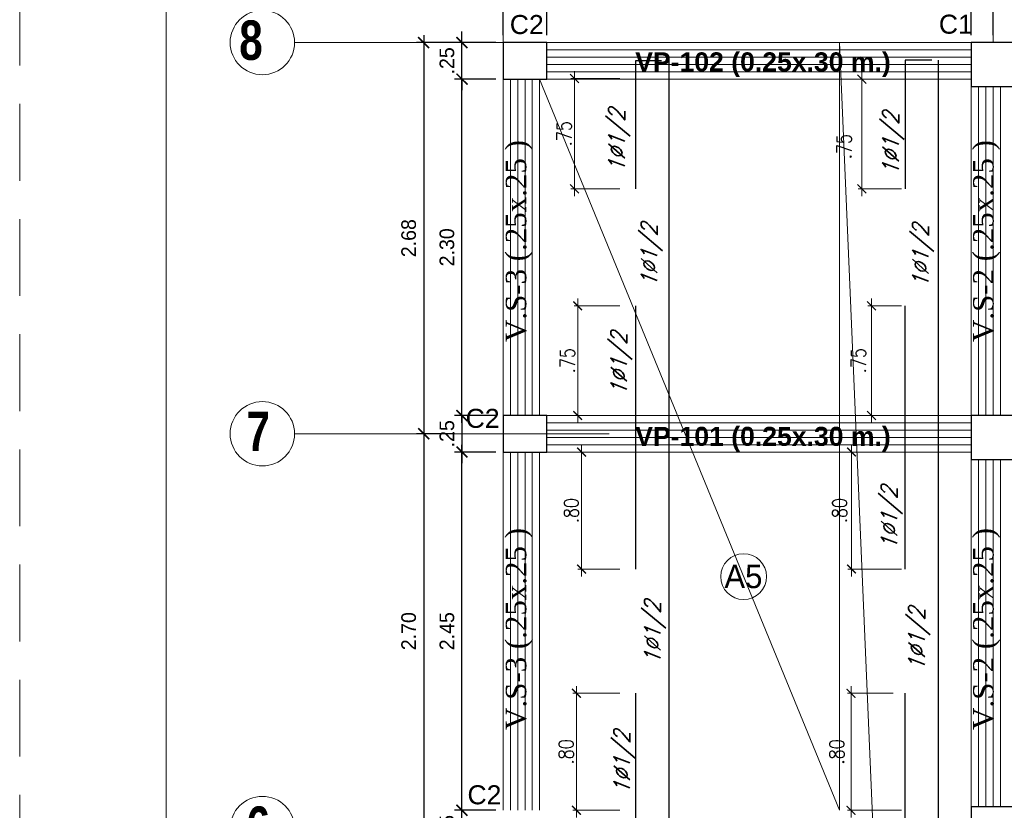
# Model space of a CAD drawing. Header units: metres. Extents: x -11 to 490, y -19 to 215.
# Tile 50 of 73: x 88.73 to 95.46, y 15.1 to 20.5. Entities that reach past the tile are written whole.
import ezdxf
from ezdxf.enums import TextEntityAlignment as Align

# ---------------------------------------------------------------- set-up
doc = ezdxf.new("R2010")
doc.units = ezdxf.units.M
doc.linetypes.add('DASHED', pattern=[19.05, 12.7, -6.35])
doc.linetypes.add('HIDDEN', pattern=[0.375, 0.25, -0.125])
for name, color, linetype, lineweight in [('COLUMNAS', 5, 'Continuous', 80), ('COTAS', 9, 'Continuous', 13), ('EJES', 251, 'Continuous', 20), ('LAYER2', 1, 'Continuous', 20), ('Pluma 0.2', 252, 'Continuous', 20)]:
    doc.layers.add(name, color=color, linetype=linetype, lineweight=lineweight)
doc.layers.add('FIERRO', color=5, linetype='Continuous')
doc.layers.add('VIGAS', color=2, linetype='Continuous')
doc.layers.add('no se imprime', color=8, linetype='DASHED', plot=False)
doc.layers.add('PLUMA 0.8', color=7, linetype='Continuous', lineweight=80, true_color=0x2e2e2e)
doc.layers.add('VIGAS DE CIMENTACION', color=6, linetype='Continuous', lineweight=30, true_color=0xff00ff)
doc.styles.add('ARIAL', font='arial.ttf', dxfattribs={"width": 0.95})
doc.styles.add('ARIALNEG', font='arialbd.ttf')
doc.styles.add('DUTCHBI', font='dutchbi.ttf')
doc.styles.add('joe1', font='impact.ttf')
doc.styles.add('STYLE5', font='romans.shx', dxfattribs={"width": 0.8})
doc.styles.add('TEXTOCENT', font='GOTHIC.TTF')
doc.styles.add('ZOILA', font='arial.ttf', dxfattribs={"oblique": 0.01})
doc.dimstyles.new('PLANTA50', dxfattribs={"dimscale": 0.5, "dimtxt": 0.2, "dimasz": 0.15, "dimexe": 0.1, "dimexo": 0.1, "dimgap": 0.1, "dimtad": 2, "dimzin": 7, "dimdsep": 46, "dimtxsty": 'TEXTOCENT', "dimblk": 'ARCHTICK', "dimcen": 0.2, "dimdle": 0.1, "dimclrd": 8, "dimclre": 8, "dimclrt": 256, "dimaunit": 1, "dimadec": 0, "dimazin": 0, "dimtfac": 1, "dimtix": 1, "dimtmove": 2, "dimatfit": 3, "dimldrblk": 'ARCHTICK', "dimfxl": 1, "dimtolj": 1, "dimtzin": 0, "dimarcsym": 0})

# ---------------------------------------------------------------- blocks, each defined once
blk = doc.blocks.new('_ARCHTICK')
at = {"color": 0, "linetype": 'ByBlock', "const_width": 0.15}
blk.add_lwpolyline([(-0.5, -0.5), (0.5, 0.5)], dxfattribs=at)
blk = doc.blocks.new('*D649')
at = {"layer": 'COTAS', "color": 8, "lineweight": -2, "transparency": 16777216}
for p, q in [((98.0817, 20.9985), (95.331, 20.9985)), ((95.381, 20.3953), (95.381, 21.0485)), ((98.0317, 20.3953), (98.0317, 21.0485))]:
    blk.add_line(p, q, dxfattribs=at)
at = {"layer": 'Defpoints', "color": 0, "lineweight": 5, "transparency": 16777216}
for p in [(95.381, 20.9985), (95.381, 20.3453), (98.0317, 20.3453)]:
    blk.add_point(p, dxfattribs=at)
at = {"layer": 'COTAS', "color": 8, "lineweight": -2, "transparency": 16777216, "xscale": 0.075, "yscale": 0.075, "zscale": 0.075, "rotation": 180}
blk.add_blockref('_ARCHTICK', (95.381, 20.9985), dxfattribs=at)
at = {"layer": 'COTAS', "color": 8, "lineweight": -2, "transparency": 16777216, "xscale": 0.075, "yscale": 0.075, "zscale": 0.075}
blk.add_blockref('_ARCHTICK', (98.0317, 20.9985), dxfattribs=at)
at = {"layer": 'COTAS', "transparency": 16777216, "insert": (96.7063, 21.1011), "char_height": 0.1, "attachment_point": 5, "style": 'TEXTOCENT'}
blk.add_mtext('\\A1;2.65', dxfattribs=at)
blk = doc.blocks.new('*D650')
at = {"layer": 'COTAS', "color": 8, "lineweight": -2, "transparency": 16777216}
for p, q in [((95.2317, 20.3953), (95.2317, 20.7286)), ((95.531, 20.3953), (95.531, 20.7286)), ((95.581, 20.6786), (95.1817, 20.6786))]:
    blk.add_line(p, q, dxfattribs=at)
at = {"layer": 'Defpoints', "color": 0, "lineweight": 5, "transparency": 16777216}
for p in [(95.2317, 20.6786), (95.2317, 20.3453), (95.531, 20.3453)]:
    blk.add_point(p, dxfattribs=at)
at = {"layer": 'COTAS', "color": 8, "lineweight": -2, "transparency": 16777216, "xscale": 0.075, "yscale": 0.075, "zscale": 0.075, "rotation": 180}
blk.add_blockref('_ARCHTICK', (95.2317, 20.6786), dxfattribs=at)
at = {"layer": 'COTAS', "color": 8, "lineweight": -2, "transparency": 16777216, "xscale": 0.075, "yscale": 0.075, "zscale": 0.075}
blk.add_blockref('_ARCHTICK', (95.531, 20.6786), dxfattribs=at)
at = {"layer": 'COTAS', "transparency": 16777216, "insert": (95.3813, 20.7811), "char_height": 0.1, "attachment_point": 5, "style": 'TEXTOCENT'}
blk.add_mtext('\\A1;.30', dxfattribs=at)
blk = doc.blocks.new('*D651')
at = {"layer": 'COTAS', "color": 8, "lineweight": -2, "transparency": 16777216}
for p, q in [((95.431, 20.9985), (91.9817, 20.9985)), ((92.0317, 20.3953), (92.0317, 21.0485)), ((95.381, 20.3953), (95.381, 21.0485))]:
    blk.add_line(p, q, dxfattribs=at)
at = {"layer": 'Defpoints', "color": 0, "lineweight": 5, "transparency": 16777216}
for p in [(92.0317, 20.9985), (92.0317, 20.3453), (95.381, 20.3453)]:
    blk.add_point(p, dxfattribs=at)
at = {"layer": 'COTAS', "color": 8, "lineweight": -2, "transparency": 16777216, "xscale": 0.075, "yscale": 0.075, "zscale": 0.075, "rotation": 180}
blk.add_blockref('_ARCHTICK', (92.0317, 20.9985), dxfattribs=at)
at = {"layer": 'COTAS', "color": 8, "lineweight": -2, "transparency": 16777216, "xscale": 0.075, "yscale": 0.075, "zscale": 0.075}
blk.add_blockref('_ARCHTICK', (95.381, 20.9985), dxfattribs=at)
at = {"layer": 'COTAS', "transparency": 16777216, "insert": (93.7063, 21.1011), "char_height": 0.1, "attachment_point": 5, "style": 'TEXTOCENT'}
blk.add_mtext('\\A1;3.35', dxfattribs=at)
blk = doc.blocks.new('*D652')
at = {"layer": 'COTAS', "color": 8, "lineweight": -2, "transparency": 16777216}
for p, q in [((92.0317, 20.3953), (92.0317, 20.7286)), ((92.3317, 20.3953), (92.3317, 20.7286)), ((91.9817, 20.6786), (92.3817, 20.6786))]:
    blk.add_line(p, q, dxfattribs=at)
at = {"layer": 'Defpoints', "color": 0, "lineweight": 5, "transparency": 16777216}
for p in [(92.3317, 20.6786), (92.0317, 20.3453), (92.3317, 20.3453)]:
    blk.add_point(p, dxfattribs=at)
at = {"layer": 'COTAS', "color": 8, "lineweight": -2, "transparency": 16777216, "xscale": 0.075, "yscale": 0.075, "zscale": 0.075, "rotation": 180}
blk.add_blockref('_ARCHTICK', (92.0317, 20.6786), dxfattribs=at)
at = {"layer": 'COTAS', "color": 8, "lineweight": -2, "transparency": 16777216, "xscale": 0.075, "yscale": 0.075, "zscale": 0.075}
blk.add_blockref('_ARCHTICK', (92.3317, 20.6786), dxfattribs=at)
at = {"layer": 'COTAS', "transparency": 16777216, "insert": (92.1817, 20.7811), "char_height": 0.1, "attachment_point": 5, "style": 'TEXTOCENT'}
blk.add_mtext('\\A1;.30', dxfattribs=at)
blk = doc.blocks.new('*D653')
at = {"layer": 'COTAS', "color": 8, "lineweight": -2, "transparency": 16777216}
for p, q in [((92.3317, 20.3953), (92.3317, 20.7286)), ((95.2317, 20.3953), (95.2317, 20.7286)), ((92.2817, 20.6786), (95.2817, 20.6786))]:
    blk.add_line(p, q, dxfattribs=at)
at = {"layer": 'Defpoints', "color": 0, "lineweight": 5, "transparency": 16777216}
for p in [(95.2317, 20.6786), (92.3317, 20.3453), (95.2317, 20.3453)]:
    blk.add_point(p, dxfattribs=at)
at = {"layer": 'COTAS', "color": 8, "lineweight": -2, "transparency": 16777216, "xscale": 0.075, "yscale": 0.075, "zscale": 0.075, "rotation": 180}
blk.add_blockref('_ARCHTICK', (92.3317, 20.6786), dxfattribs=at)
at = {"layer": 'COTAS', "color": 8, "lineweight": -2, "transparency": 16777216, "xscale": 0.075, "yscale": 0.075, "zscale": 0.075}
blk.add_blockref('_ARCHTICK', (95.2317, 20.6786), dxfattribs=at)
at = {"layer": 'COTAS', "transparency": 16777216, "insert": (93.7817, 20.7811), "char_height": 0.1, "attachment_point": 5, "style": 'TEXTOCENT'}
blk.add_mtext('\\A1;2.90', dxfattribs=at)
blk = doc.blocks.new('*D636')
at = {"layer": 'COTAS', "color": 8, "lineweight": -2, "transparency": 16777216}
for p, q in [((91.7509, 15.0953), (91.7509, 15.1703)), ((91.9817, 15.0953), (91.7009, 15.0953)), ((91.7509, 14.8453), (91.7509, 15.0953)), ((91.9817, 14.8453), (91.7009, 14.8453)), ((91.7509, 14.8453), (91.7509, 14.7703))]:
    blk.add_line(p, q, dxfattribs=at)
at = {"layer": 'Defpoints', "color": 0, "lineweight": 5, "transparency": 16777216}
for p in [(91.7509, 15.0953), (92.0317, 15.0953), (92.0317, 14.8453)]:
    blk.add_point(p, dxfattribs=at)
at = {"layer": 'COTAS', "color": 8, "lineweight": -2, "transparency": 16777216, "xscale": 0.075, "yscale": 0.075, "zscale": 0.075}
for p, rotation in [((91.7509, 15.0953), 270), ((91.7509, 14.8453), 90)]:
    blk.add_blockref('_ARCHTICK', p, dxfattribs=dict(at, rotation=rotation))
at = {"layer": 'COTAS', "transparency": 16777216, "insert": (91.6484, 14.9703), "char_height": 0.1, "attachment_point": 5, "rotation": 90, "style": 'TEXTOCENT'}
blk.add_mtext('\\A1;.25', dxfattribs=at)
blk = doc.blocks.new('*D637')
at = {"layer": 'COTAS', "color": 8, "lineweight": -2, "transparency": 16777216}
for p, q in [((91.7509, 15.0453), (91.7509, 17.5953)), ((91.9817, 17.5453), (91.7009, 17.5453)), ((91.9817, 15.0953), (91.7009, 15.0953))]:
    blk.add_line(p, q, dxfattribs=at)
at = {"layer": 'Defpoints', "color": 0, "lineweight": 5, "transparency": 16777216}
for p in [(91.7509, 17.5453), (92.0317, 17.5453), (92.0317, 15.0953)]:
    blk.add_point(p, dxfattribs=at)
at = {"layer": 'COTAS', "color": 8, "lineweight": -2, "transparency": 16777216, "xscale": 0.075, "yscale": 0.075, "zscale": 0.075}
for p, rotation in [((91.7509, 17.5453), 90), ((91.7509, 15.0953), 270)]:
    blk.add_blockref('_ARCHTICK', p, dxfattribs=dict(at, rotation=rotation))
at = {"layer": 'COTAS', "transparency": 16777216, "insert": (91.6484, 16.3203), "char_height": 0.1, "attachment_point": 5, "rotation": 90, "style": 'TEXTOCENT'}
blk.add_mtext('\\A1;2.45', dxfattribs=at)
blk = doc.blocks.new('*D638')
at = {"layer": 'COTAS', "color": 8, "lineweight": -2, "transparency": 16777216}
for p, q in [((91.7509, 17.7453), (91.7509, 20.1453)), ((91.9817, 20.0953), (91.7009, 20.0953)), ((91.9817, 17.7953), (91.7009, 17.7953))]:
    blk.add_line(p, q, dxfattribs=at)
at = {"layer": 'Defpoints', "color": 0, "lineweight": 5, "transparency": 16777216}
for p in [(91.7509, 20.0953), (92.0317, 20.0953), (92.0317, 17.7953)]:
    blk.add_point(p, dxfattribs=at)
at = {"layer": 'COTAS', "color": 8, "lineweight": -2, "transparency": 16777216, "xscale": 0.075, "yscale": 0.075, "zscale": 0.075}
for p, rotation in [((91.7509, 20.0953), 90), ((91.7509, 17.7953), 270)]:
    blk.add_blockref('_ARCHTICK', p, dxfattribs=dict(at, rotation=rotation))
at = {"layer": 'COTAS', "transparency": 16777216, "insert": (91.6484, 18.9453), "char_height": 0.1, "attachment_point": 5, "rotation": 90, "style": 'TEXTOCENT'}
blk.add_mtext('\\A1;2.30', dxfattribs=at)
blk = doc.blocks.new('*D639')
at = {"layer": 'COTAS', "color": 8, "lineweight": -2, "transparency": 16777216}
for p, q in [((91.7509, 20.3453), (91.7509, 20.4203)), ((91.9817, 20.3453), (91.7009, 20.3453)), ((91.7509, 20.0953), (91.7509, 20.3453)), ((91.9817, 20.0953), (91.7009, 20.0953)), ((91.7509, 20.0953), (91.7509, 20.0203))]:
    blk.add_line(p, q, dxfattribs=at)
at = {"layer": 'Defpoints', "color": 0, "lineweight": 5, "transparency": 16777216}
for p in [(91.7509, 20.3453), (92.0317, 20.3453), (92.0317, 20.0953)]:
    blk.add_point(p, dxfattribs=at)
at = {"layer": 'COTAS', "color": 8, "lineweight": -2, "transparency": 16777216, "xscale": 0.075, "yscale": 0.075, "zscale": 0.075}
for p, rotation in [((91.7509, 20.3453), 270), ((91.7509, 20.0953), 90)]:
    blk.add_blockref('_ARCHTICK', p, dxfattribs=dict(at, rotation=rotation))
at = {"layer": 'COTAS', "transparency": 16777216, "insert": (91.6484, 20.2203), "char_height": 0.1, "attachment_point": 5, "rotation": 90, "style": 'TEXTOCENT'}
blk.add_mtext('\\A1;.25', dxfattribs=at)
blk = doc.blocks.new('*D643')
at = {"layer": 'COTAS', "color": 8, "lineweight": -2, "transparency": 16777216}
for p, q in [((91.4895, 17.7203), (91.4895, 14.9203)), ((91.7009, 17.6703), (91.4395, 17.6703)), ((91.7009, 14.9703), (91.4395, 14.9703))]:
    blk.add_line(p, q, dxfattribs=at)
at = {"layer": 'Defpoints', "color": 0, "lineweight": 5, "transparency": 16777216}
for p in [(91.7509, 17.6703), (91.4895, 14.9703), (91.7509, 14.9703)]:
    blk.add_point(p, dxfattribs=at)
at = {"layer": 'COTAS', "color": 8, "lineweight": -2, "transparency": 16777216, "xscale": 0.075, "yscale": 0.075, "zscale": 0.075}
for p, rotation in [((91.4895, 17.6703), 90), ((91.4895, 14.9703), 270)]:
    blk.add_blockref('_ARCHTICK', p, dxfattribs=dict(at, rotation=rotation))
at = {"layer": 'COTAS', "transparency": 16777216, "insert": (91.387, 16.3203), "char_height": 0.1, "attachment_point": 5, "rotation": 90, "style": 'TEXTOCENT'}
blk.add_mtext('\\A1;2.70', dxfattribs=at)
blk = doc.blocks.new('*D644')
at = {"layer": 'COTAS', "color": 8, "lineweight": -2, "transparency": 16777216}
for p, q in [((91.4895, 20.3953), (91.4895, 17.6203)), ((91.7009, 20.3453), (91.4395, 20.3453)), ((91.7009, 17.6703), (91.4395, 17.6703))]:
    blk.add_line(p, q, dxfattribs=at)
at = {"layer": 'Defpoints', "color": 0, "lineweight": 5, "transparency": 16777216}
for p in [(91.7509, 20.3453), (91.4895, 17.6703), (91.7509, 17.6703)]:
    blk.add_point(p, dxfattribs=at)
at = {"layer": 'COTAS', "color": 8, "lineweight": -2, "transparency": 16777216, "xscale": 0.075, "yscale": 0.075, "zscale": 0.075}
for p, rotation in [((91.4895, 20.3453), 90), ((91.4895, 17.6703), 270)]:
    blk.add_blockref('_ARCHTICK', p, dxfattribs=dict(at, rotation=rotation))
at = {"layer": 'COTAS', "transparency": 16777216, "insert": (91.387, 19.0078), "char_height": 0.1, "attachment_point": 5, "rotation": 90, "style": 'TEXTOCENT'}
blk.add_mtext('\\A1;2.68', dxfattribs=at)
blk = doc.blocks.new('*D679')
at = {"layer": 'COTAS', "color": 8, "lineweight": -2, "transparency": 16777216}
for p, q in [((91.7509, 17.7953), (91.7509, 17.8703)), ((91.9817, 17.7953), (91.7009, 17.7953)), ((91.7509, 17.7953), (91.7509, 17.5453)), ((91.9817, 17.5453), (91.7009, 17.5453)), ((91.7509, 17.5453), (91.7509, 17.4703))]:
    blk.add_line(p, q, dxfattribs=at)
at = {"layer": 'Defpoints', "color": 0, "lineweight": 5, "transparency": 16777216}
for p in [(92.0317, 17.7953), (91.7509, 17.5453), (92.0317, 17.5453)]:
    blk.add_point(p, dxfattribs=at)
at = {"layer": 'COTAS', "color": 8, "lineweight": -2, "transparency": 16777216, "xscale": 0.075, "yscale": 0.075, "zscale": 0.075}
for p, rotation in [((91.7509, 17.7953), 270), ((91.7509, 17.5453), 90)]:
    blk.add_blockref('_ARCHTICK', p, dxfattribs=dict(at, rotation=rotation))
at = {"layer": 'COTAS', "transparency": 16777216, "insert": (91.6484, 17.6703), "char_height": 0.1, "attachment_point": 5, "rotation": 90, "style": 'TEXTOCENT'}
blk.add_mtext('\\A1;.25', dxfattribs=at)
blk = doc.blocks.new('*D671')
at = {"layer": 'Defpoints', "color": 0, "lineweight": 5, "transparency": 16777216}
for p in [(94.4837, 20.0953), (94.7807, 20.0953), (94.7807, 19.3453)]:
    blk.add_point(p, dxfattribs=at)
at = {"layer": 'FIERRO', "color": 152, "linetype": 'Continuous', "lineweight": 5, "transparency": 16777216}
for p, q in [((94.4837, 19.2953), (94.4837, 20.1453)), ((94.7557, 20.0953), (94.4587, 20.0953)), ((94.7557, 19.3453), (94.4587, 19.3453))]:
    blk.add_line(p, q, dxfattribs=at)
at = {"layer": 'FIERRO', "color": 152, "lineweight": 5, "transparency": 16777216, "xscale": 0.06, "yscale": 0.06, "zscale": 0.06}
for p, rotation in [((94.4837, 20.0953), 90), ((94.4837, 19.3453), 270)]:
    blk.add_blockref('_ARCHTICK', p, dxfattribs=dict(at, rotation=rotation))
at = {"layer": 'FIERRO', "color": 2, "transparency": 16777216, "insert": (94.3621, 19.6345), "char_height": 0.1, "attachment_point": 5, "rotation": 90, "style": 'STYLE5'}
blk.add_mtext('\\A1;.75', dxfattribs=at)
blk = doc.blocks.new('*D676')
at = {"layer": 'Defpoints', "color": 0, "lineweight": 5, "transparency": 16777216}
for p in [(94.7807, 18.5453), (94.5497, 17.7953), (94.7807, 17.7953)]:
    blk.add_point(p, dxfattribs=at)
at = {"layer": 'FIERRO', "color": 152, "linetype": 'Continuous', "lineweight": 5, "transparency": 16777216}
for p, q in [((94.5497, 18.5953), (94.5497, 17.7453)), ((94.7557, 18.5453), (94.5247, 18.5453)), ((94.7557, 17.7953), (94.5247, 17.7953))]:
    blk.add_line(p, q, dxfattribs=at)
at = {"layer": 'FIERRO', "color": 152, "lineweight": 5, "transparency": 16777216, "xscale": 0.06, "yscale": 0.06, "zscale": 0.06}
for p, rotation in [((94.5497, 18.5453), 90), ((94.5497, 17.7953), 270)]:
    blk.add_blockref('_ARCHTICK', p, dxfattribs=dict(at, rotation=rotation))
at = {"layer": 'FIERRO', "color": 2, "transparency": 16777216, "insert": (94.4613, 18.1703), "char_height": 0.1, "attachment_point": 5, "rotation": 90, "style": 'STYLE5'}
blk.add_mtext('\\A1;.75', dxfattribs=at)
blk = doc.blocks.new('*D666')
at = {"layer": 'Defpoints', "color": 0, "lineweight": 5, "transparency": 16777216}
for p in [(94.4127, 17.5453), (94.7807, 17.5453), (94.7807, 16.7453)]:
    blk.add_point(p, dxfattribs=at)
at = {"layer": 'FIERRO', "color": 152, "linetype": 'Continuous', "lineweight": 5, "transparency": 16777216}
for p, q in [((94.4127, 16.6953), (94.4127, 17.5953)), ((94.7557, 17.5453), (94.3877, 17.5453)), ((94.7557, 16.7453), (94.3877, 16.7453))]:
    blk.add_line(p, q, dxfattribs=at)
at = {"layer": 'FIERRO', "color": 152, "lineweight": 5, "transparency": 16777216, "xscale": 0.06, "yscale": 0.06, "zscale": 0.06}
for p, rotation in [((94.4127, 17.5453), 90), ((94.4127, 16.7453), 270)]:
    blk.add_blockref('_ARCHTICK', p, dxfattribs=dict(at, rotation=rotation))
at = {"layer": 'FIERRO', "color": 2, "transparency": 16777216, "insert": (94.3319, 17.1453), "char_height": 0.1, "attachment_point": 5, "rotation": 90, "style": 'STYLE5'}
blk.add_mtext('\\A1;.80', dxfattribs=at)
blk = doc.blocks.new('*D667')
at = {"layer": 'Defpoints', "color": 0, "lineweight": 5, "transparency": 16777216}
for p in [(94.7236, 15.8953), (94.4096, 15.0953), (94.7807, 15.0953)]:
    blk.add_point(p, dxfattribs=at)
at = {"layer": 'FIERRO', "color": 152, "linetype": 'Continuous', "lineweight": 5, "transparency": 16777216}
for p, q in [((94.6986, 15.8953), (94.3846, 15.8953)), ((94.4096, 15.9453), (94.4096, 15.0453)), ((94.7557, 15.0953), (94.3846, 15.0953))]:
    blk.add_line(p, q, dxfattribs=at)
at = {"layer": 'FIERRO', "color": 152, "lineweight": 5, "transparency": 16777216, "xscale": 0.06, "yscale": 0.06, "zscale": 0.06}
for p, rotation in [((94.4096, 15.8953), 90), ((94.4096, 15.0953), 270)]:
    blk.add_blockref('_ARCHTICK', p, dxfattribs=dict(at, rotation=rotation))
at = {"layer": 'FIERRO', "color": 2, "transparency": 16777216, "insert": (94.3121, 15.4953), "char_height": 0.1, "attachment_point": 5, "rotation": 90, "style": 'STYLE5'}
blk.add_mtext('\\A1;.80', dxfattribs=at)
blk = doc.blocks.new('*D708')
at = {"layer": 'Defpoints', "color": 0, "lineweight": 5, "transparency": 16777216}
for p in [(92.5201, 20.0997), (92.8547, 20.0997), (92.8547, 19.3453)]:
    blk.add_point(p, dxfattribs=at)
at = {"layer": 'FIERRO', "color": 152, "linetype": 'Continuous', "lineweight": 5, "transparency": 16777216}
for p, q in [((92.5201, 19.2953), (92.5201, 20.1497)), ((92.8297, 20.0997), (92.4951, 20.0997)), ((92.8297, 19.3453), (92.4951, 19.3453))]:
    blk.add_line(p, q, dxfattribs=at)
at = {"layer": 'FIERRO', "color": 152, "lineweight": 5, "transparency": 16777216, "xscale": 0.06, "yscale": 0.06, "zscale": 0.06}
for p, rotation in [((92.5201, 20.0997), 90), ((92.5201, 19.3453), 270)]:
    blk.add_blockref('_ARCHTICK', p, dxfattribs=dict(at, rotation=rotation))
at = {"layer": 'FIERRO', "color": 2, "transparency": 16777216, "insert": (92.4501, 19.7225), "char_height": 0.1, "attachment_point": 5, "rotation": 90, "style": 'STYLE5'}
blk.add_mtext('\\A1;.75', dxfattribs=at)
blk = doc.blocks.new('*D709')
at = {"layer": 'Defpoints', "color": 0, "lineweight": 5, "transparency": 16777216}
for p in [(92.8547, 18.5453), (92.5419, 17.7953), (92.8547, 17.7953)]:
    blk.add_point(p, dxfattribs=at)
at = {"layer": 'FIERRO', "color": 152, "linetype": 'Continuous', "lineweight": 5, "transparency": 16777216}
for p, q in [((92.5419, 18.5953), (92.5419, 17.7453)), ((92.8297, 18.5453), (92.5169, 18.5453)), ((92.8297, 17.7953), (92.5169, 17.7953))]:
    blk.add_line(p, q, dxfattribs=at)
at = {"layer": 'FIERRO', "color": 152, "lineweight": 5, "transparency": 16777216, "xscale": 0.06, "yscale": 0.06, "zscale": 0.06}
for p, rotation in [((92.5419, 18.5453), 90), ((92.5419, 17.7953), 270)]:
    blk.add_blockref('_ARCHTICK', p, dxfattribs=dict(at, rotation=rotation))
at = {"layer": 'FIERRO', "color": 2, "transparency": 16777216, "insert": (92.4719, 18.1703), "char_height": 0.1, "attachment_point": 5, "rotation": 90, "style": 'STYLE5'}
blk.add_mtext('\\A1;.75', dxfattribs=at)
blk = doc.blocks.new('*D710')
at = {"layer": 'Defpoints', "color": 0, "lineweight": 5, "transparency": 16777216}
for p in [(92.8547, 15.8953), (92.533, 15.0953), (92.8547, 15.0953)]:
    blk.add_point(p, dxfattribs=at)
at = {"layer": 'FIERRO', "color": 152, "linetype": 'Continuous', "lineweight": 5, "transparency": 16777216}
for p, q in [((92.8297, 15.8953), (92.508, 15.8953)), ((92.533, 15.9453), (92.533, 15.0453)), ((92.8297, 15.0953), (92.508, 15.0953))]:
    blk.add_line(p, q, dxfattribs=at)
at = {"layer": 'FIERRO', "color": 152, "lineweight": 5, "transparency": 16777216, "xscale": 0.06, "yscale": 0.06, "zscale": 0.06}
for p, rotation in [((92.533, 15.8953), 90), ((92.533, 15.0953), 270)]:
    blk.add_blockref('_ARCHTICK', p, dxfattribs=dict(at, rotation=rotation))
at = {"layer": 'FIERRO', "color": 2, "transparency": 16777216, "insert": (92.463, 15.4953), "char_height": 0.1, "attachment_point": 5, "rotation": 90, "style": 'STYLE5'}
blk.add_mtext('\\A1;.80', dxfattribs=at)
blk = doc.blocks.new('*D711')
at = {"layer": 'Defpoints', "color": 0, "lineweight": 5, "transparency": 16777216}
for p in [(92.5683, 17.5453), (92.8547, 17.5453), (92.8547, 16.7453)]:
    blk.add_point(p, dxfattribs=at)
at = {"layer": 'FIERRO', "color": 152, "linetype": 'Continuous', "lineweight": 5, "transparency": 16777216}
for p, q in [((92.5683, 16.6953), (92.5683, 17.5953)), ((92.8297, 17.5453), (92.5433, 17.5453)), ((92.8297, 16.7453), (92.5433, 16.7453))]:
    blk.add_line(p, q, dxfattribs=at)
at = {"layer": 'FIERRO', "color": 152, "lineweight": 5, "transparency": 16777216, "xscale": 0.06, "yscale": 0.06, "zscale": 0.06}
for p, rotation in [((92.5683, 17.5453), 90), ((92.5683, 16.7453), 270)]:
    blk.add_blockref('_ARCHTICK', p, dxfattribs=dict(at, rotation=rotation))
at = {"layer": 'FIERRO', "color": 2, "transparency": 16777216, "insert": (92.4983, 17.1453), "char_height": 0.1, "attachment_point": 5, "rotation": 90, "style": 'STYLE5'}
blk.add_mtext('\\A1;.80', dxfattribs=at)

msp = doc.modelspace()

# ---------------------------------------------------------------- linework, layer by layer
at = {"layer": 'COLUMNAS', "color": 160, "linetype": 'Continuous', "lineweight": 30}
for points in [[(92.3317, 20.3453), (92.0317, 20.3453), (92.0317, 20.0953), (92.3317, 20.0953)], [(95.531, 20.3453), (95.231, 20.3453), (95.231, 20.0453), (95.531, 20.0453)], [(92.3317, 17.7953), (92.0317, 17.7953), (92.0317, 17.5453), (92.3317, 17.5453)], [(95.531, 17.7953), (95.231, 17.7953), (95.231, 17.4953), (95.531, 17.4953)], [(95.531, 15.1202), (95.231, 15.1202), (95.231, 14.8202), (95.531, 14.8202)]]:
    msp.add_lwpolyline(points, close=True, dxfattribs=at)
at = {"layer": 'EJES', "color": 152, "linetype": 'Continuous', "lineweight": 5}
for p, q in [((92.0317, 19.1761), (92.0317, 21.3261)), ((95.381, 20.3453), (95.381, 21.3261)), ((92.7567, 20.3453), (90.6067, 20.3453)), ((92.7567, 17.6703), (90.6067, 17.6703))]:
    msp.add_line(p, q, dxfattribs=at)
for centre in [(90.3867, 20.3453), (90.3867, 17.6703), (90.3867, 14.9703)]:
    msp.add_circle(centre, 0.22, dxfattribs=at)
at = {"layer": 'FIERRO', "color": 181}
for p, q in [((93.1638, 20.2221), (93.1638, 14.9626)), ((95.0055, 20.225), (95.0055, 9.7453)), ((94.7807, 16.7453), (94.7807, 18.5453)), ((94.7807, 11.9953), (94.7807, 15.8953))]:
    msp.add_line(p, q, dxfattribs=at)
for points in [[(92.939, 19.3453), (92.939, 20.2221), (93.1149, 20.2221)], [(94.9624, 20.225), (94.7807, 20.225), (94.7807, 19.3453)], [(92.939, 16.7453), (92.939, 18.5453)], [(93.1207, 14.9626), (92.939, 14.9626), (92.939, 15.8953)]]:
    msp.add_lwpolyline(points, dxfattribs=at)
at = {"layer": 'no se imprime', "color": 251, "linetype": 'HIDDEN', "lineweight": 5, "ltscale": 2.1}
msp.add_lwpolyline([(88.7283, -6.5871), (88.7283, 23.9129), (131.7283, 23.9129), (131.7283, -6.5871)], close=True, dxfattribs=at)
at = {"layer": 'Pluma 0.2', "color": 4, "ltscale": 0.5}
msp.add_lwpolyline([(89.7283, 22.9129), (130.7283, 22.9129), (130.7283, -5.5871), (89.7283, -5.5871)], close=True, dxfattribs=at)
at = {"layer": 'VIGAS', "color": 253, "linetype": 'Continuous', "lineweight": 9}
for p, q in [((92.3317, 20.3453), (95.231, 20.3453)), ((92.0317, 17.7953), (92.0317, 20.0953)), ((95.231, 20.0953), (92.3317, 20.0953)), ((95.231, 17.7953), (95.231, 20.0953)), ((95.231, 17.7953), (92.3317, 17.7953)), ((92.0317, 17.5453), (92.0317, 15.0953)), ((95.231, 17.5453), (92.3317, 17.5453)), ((95.231, 17.5453), (95.231, 15.0953))]:
    msp.add_line(p, q, dxfattribs=at)
at = {"layer": 'VIGAS', "color": 11, "linetype": 'Continuous', "lineweight": 5}
msp.add_line((94.3319, 15.0953), (94.3319, 20.3453), dxfattribs=at)
at = {"layer": 'VIGAS', "color": 40, "linetype": 'Continuous', "lineweight": 5}
for p, q in [((95.1817, 0.3453), (94.3319, 20.3453)), ((94.3319, 15.0953), (92.2817, 20.0953))]:
    msp.add_line(p, q, dxfattribs=at)
at = {"layer": 'VIGAS', "color": 1, "linetype": 'Continuous', "lineweight": 5}
for p, q in [((95.231, 20.2953), (92.3317, 20.2953)), ((95.231, 20.2453), (92.3317, 20.2453)), ((95.231, 20.1453), (92.3317, 20.1453)), ((92.0817, 17.7953), (92.0817, 20.0953)), ((92.1317, 17.7953), (92.1317, 20.0953)), ((95.281, 17.7953), (95.281, 20.0453)), ((95.331, 17.7953), (95.331, 20.0453)), ((95.231, 17.7453), (92.3317, 17.7453)), ((95.231, 17.6953), (92.3317, 17.6953)), ((95.231, 17.6453), (92.3317, 17.6453)), ((95.231, 17.5953), (92.3317, 17.5953)), ((92.0817, 17.5453), (92.0817, 15.0953)), ((92.1317, 17.5453), (92.1317, 15.0953)), ((95.281, 17.4953), (95.281, 15.1202)), ((95.331, 17.4953), (95.331, 15.1202))]:
    msp.add_line(p, q, dxfattribs=at)
for points in [[(95.231, 20.1953), (92.3317, 20.1953)], [(92.1817, 17.7953), (92.1817, 20.0953)], [(92.2317, 17.7953), (92.2317, 20.0953)], [(95.381, 17.7953), (95.381, 20.0453)], [(95.431, 17.7953), (95.431, 20.0453)], [(92.1817, 17.5453), (92.1817, 15.0953)], [(92.2317, 17.5453), (92.2317, 15.0953)], [(95.381, 17.4953), (95.381, 15.1202)], [(95.431, 17.4953), (95.431, 15.1202)]]:
    msp.add_lwpolyline(points, dxfattribs=at)
at = {"layer": 'VIGAS', "color": 253, "linetype": 'Continuous', "lineweight": 9}
msp.add_lwpolyline([(92.2817, 17.5453), (92.2817, 15.0953)], dxfattribs=at)
at = {"layer": 'VIGAS', "color": 3, "linetype": 'Continuous', "lineweight": 5}
msp.add_circle((93.6757, 16.6935), 0.1568, dxfattribs=at)
at = {"layer": 'VIGAS DE CIMENTACION', "color": 253, "linetype": 'Continuous', "lineweight": 9}
msp.add_lwpolyline([(92.2817, 17.7953), (92.2817, 20.0953)], dxfattribs=at)

# ---------------------------------------------------------------- texts
at = {"layer": 'EJES', "color": 132, "linetype": 'Continuous', "lineweight": 5, "style": 'joe1'}
for s, p in [('8', (90.2285, 20.2272)), ('7', (90.2781, 17.5522)), ('6', (90.2781, 14.8522))]:
    msp.add_text(s, height=0.2695, rotation=0.00071, dxfattribs=at).set_placement(p)
at = {"layer": 'EJES', "color": 7, "style": 'ARIALNEG'}
for s, p in [('VP-102 (0.25x.30 m.)', (93.8081, 20.2134)), ('VP-101 (0.25x.30 m.)', (93.8081, 17.6526))]:
    msp.add_text(s, height=0.13, rotation=0.00071, dxfattribs=at).set_placement(p, align=Align.MIDDLE_CENTER)
at = {"layer": 'EJES', "color": 4, "style": 'ARIAL', "width": 0.95}
msp.add_text('A5', height=0.16, rotation=0.00071, dxfattribs=at).set_placement((93.5443, 16.6147))
at = {"layer": 'LAYER2', "color": 7, "linetype": 'Continuous', "style": 'DUTCHBI'}
for s, p in [('  V.S-3 (.25x.25 )', (92.1901, 18.1922)), ('  V.S-2 (.25x.25 )', (95.3839, 18.1922)), ('  V.S-3 (.25x.25 )', (92.1901, 15.5396)), ('  V.S-2 (.25x.25 )', (95.3839, 15.5396))]:
    msp.add_text(s, height=0.14, rotation=90, dxfattribs=at).set_placement(p)
at = {"layer": 'PLUMA 0.8', "color": 4, "linetype": 'Continuous', "lineweight": 25, "style": 'ZOILA', "oblique": 0.01}
for s, p in [('C2', (92.1936, 20.4038)), ('C1', (95.126, 20.4061)), ('C2', (91.892, 17.7107)), ('C2', (91.9044, 15.1365))]:
    msp.add_text(s, height=0.13, dxfattribs=at).set_placement(p, align=Align.CENTER)
at = {"layer": 'PLUMA 0.8', "color": 9, "linetype": 'Continuous', "lineweight": 5, "style": 'STYLE5', "oblique": 21, "width": 0.9}
for p in [(92.863, 19.6717), (94.7358, 19.6508), (93.0851, 18.8882), (94.94, 18.883), (92.8775, 18.146), (94.726, 17.0912), (93.1076, 16.3077), (94.9131, 16.2626), (92.8986, 15.4193)]:
    msp.add_text('1Ø1/2', height=0.11, rotation=90, dxfattribs=at).set_placement(p, align=Align.CENTER)

# ---------------------------------------------------------------- dimensions: what is measured, and where the dimension line sits
at = {"layer": 'COTAS'}
for base, p1, p2, angle, picture, middle in [((92.0317, 20.9985), (95.381, 20.3453), (92.0317, 20.3453), 180, '*D651', (93.7063, 21.1011)), ((95.381, 20.9985), (98.0317, 20.3453), (95.381, 20.3453), 180, '*D649', (96.7063, 21.1011)), ((95.2317, 20.6786), (95.531, 20.3453), (95.2317, 20.3453), 180, '*D650', (95.3813, 20.7811)), ((91.4895437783, 17.6702802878), (91.7508782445, 20.3452802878), (91.7508782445, 17.6702802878), 90, '*D644', (91.3870284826, 19.0077802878)), ((91.7509, 20.3453), (92.0317, 20.0953), (92.0317, 20.3453), 90, '*D639', (91.6484, 20.2203)), ((91.7509, 20.0953), (92.0317, 17.7953), (92.0317, 20.0953), 90, '*D638', (91.6484, 18.9453)), ((91.7509, 17.5453), (92.0317, 17.7953), (92.0317, 17.5453), 90, '*D679', (91.6484, 17.6703)), ((91.4895, 14.9703), (91.7509, 17.6703), (91.7509, 14.9703), 90, '*D643', (91.387, 16.3203)), ((91.7509, 17.5453), (92.0317, 15.0953), (92.0317, 17.5453), 90, '*D637', (91.6484, 16.3203)), ((91.7509, 15.0953), (92.0317, 14.8453), (92.0317, 15.0953), 90, '*D636', (91.6484, 14.9703))]:
    dim = msp.add_linear_dim(base=base, p1=p1, p2=p2, angle=angle, dimstyle='PLANTA50', dxfattribs=at)
    dim.commit()
    dim.dimension.update_dxf_attribs({"geometry": picture, "text_midpoint": middle})
for base, p1, p2, picture, middle in [((92.3317, 20.6786), (92.0317, 20.3453), (92.3317, 20.3453), '*D652', (92.1817, 20.7811)), ((95.2317, 20.6786), (92.3317, 20.3453), (95.2317, 20.3453), '*D653', (93.7817, 20.7811))]:
    dim = msp.add_linear_dim(base=base, p1=p1, p2=p2, dimstyle='PLANTA50', dxfattribs=at)
    dim.commit()
    dim.dimension.update_dxf_attribs({"geometry": picture, "text_midpoint": middle})
at = {"layer": 'FIERRO', "color": 181}
for base, p1, p2, picture, middle in [((92.5201, 20.0997), (92.8547, 19.3453), (92.8547, 20.0997), '*D708', (92.4501, 19.7225)), ((92.5419, 17.7953), (92.8547, 18.5453), (92.8547, 17.7953), '*D709', (92.4719, 18.1703)), ((92.5683, 17.5453), (92.8547, 16.7453), (92.8547, 17.5453), '*D711', (92.4983, 17.1453)), ((92.533, 15.0953), (92.8547, 15.8953), (92.8547, 15.0953), '*D710', (92.463, 15.4953))]:
    dim = msp.add_linear_dim(base=base, p1=p1, p2=p2, angle=90, dimstyle='PLANTA50', override={"dimasz": 0.12, "dimexe": 0.05, "dimexo": 0.05, "dimgap": 0.04, "dimtxsty": 'STYLE5', "dimclrd": 152, "dimclre": 152, "dimclrt": 2, "dimlwd": 5, "dimlwe": 5}, dxfattribs=at)
    dim.commit()
    dim.dimension.update_dxf_attribs({"geometry": picture, "text_midpoint": middle})
for base, p1, p2, picture, middle in [((94.4837, 20.0953), (94.7807, 19.3453), (94.7807, 20.0953), '*D671', (94.3621, 19.6345)), ((94.5497, 17.7953), (94.7807, 18.5453), (94.7807, 17.7953), '*D676', (94.4613, 18.1703)), ((94.4127, 17.5453), (94.7807, 16.7453), (94.7807, 17.5453), '*D666', (94.3319, 17.1453)), ((94.4096, 15.0953), (94.7236, 15.8953), (94.7807, 15.0953), '*D667', (94.3121, 15.4953))]:
    dim = msp.add_linear_dim(base=base, p1=p1, p2=p2, angle=90, dimstyle='PLANTA50', override={"dimasz": 0.12, "dimexe": 0.05, "dimexo": 0.05, "dimgap": 0.04, "dimtxsty": 'STYLE5', "dimclrd": 152, "dimclre": 152, "dimclrt": 2, "dimlwd": 5, "dimlwe": 5}, dxfattribs=at)
    dim.commit()
    dim.dimension.update_dxf_attribs({"geometry": picture, "text_midpoint": middle, "dimtype": 160})

doc.saveas('drawing.dxf')
